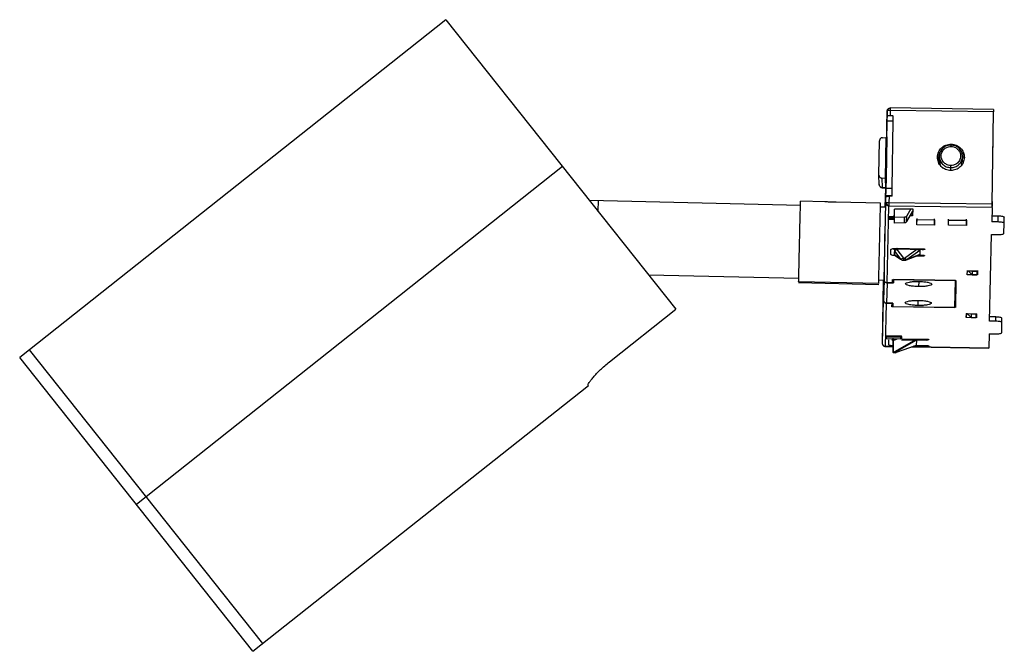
# Paper-space layout '_Superior' of a CAD drawing. Header units: millimetres. Extents: x -288 to -131, y -86 to 15.
import ezdxf

# ---------------------------------------------------------------- set-up
doc = ezdxf.new("R2010")
doc.units = ezdxf.units.MM

psp = doc.layouts.new('_Superior')

# ---------------------------------------------------------------- linework, layer by layer
at = {"color": 7, "linetype": 'Continuous', "lineweight": 25}
for p, q in [((-220.15, 14.61), (-288.3, -39.47)), ((-220.15, 14.61), (-183.4, -31.71)), ((-149.12, 0.08), (-149.13, -0.79)), ((-132.62, -0.16), (-149.12, 0.08)), ((-132.61, 0.24), (-149.11, 0.48)), ((-149.11, 0.47), (-149.11, 0.48)), ((-149.62, -0.02), (-149.72, -4.23)), ((-149.63, -1), (-149.62, -0.02)), ((-148.63, -0.79), (-149.63, -0.78)), ((-149.63, -0.8), (-149.63, -1)), ((-132.83, -14.87), (-132.62, -0.16)), ((-149.79, -12.36), (-149.64, -1.58)), ((-149.64, -1.58), (-148.64, -1.59)), ((-148.79, -12.38), (-148.64, -1.59)), ((-150.38, -4.28), (-149.83, -4.23)), ((-149.83, -4.23), (-149.92, -10.8)), ((-149.83, -4.23), (-149.68, -4.23)), ((-149.68, -4.13), (-149.77, -10.8)), ((-150.92, -10.27), (-150.84, -4.77)), ((-140.95, -6.14), (-140.83, -6.14)), ((-132.7, -5.67), (-132.7, -5.87)), ((-141.28, -7.59), (-141.33, -7.85)), ((-141.27, -7.22), (-141.28, -7.72)), ((-137.58, -7.88), (-137.57, -7.3)), ((-137.32, -7.4), (-137.57, -7.39)), ((-201.5, -8.89), (-269.65, -62.97)), ((-139.45, -9.44), (-139.44, -9.08)), ((-137.73, -8.55), (-137.59, -7.88)), ((-137.43, -8.16), (-137.65, -8.16)), ((-137.61, -8), (-137.39, -8)), ((-150.88, -11.77), (-150.92, -10.27)), ((-149.92, -10.8), (-150.47, -10.75)), ((-150.47, -10.75), (-150.43, -12.26)), ((-149.77, -10.8), (-149.92, -10.8)), ((-149.92, -10.8), (-149.89, -12.32)), ((-149.77, -10.8), (-149.81, -12.4)), ((-139.29, -9.5), (-139.45, -9.49)), ((-149.89, -12.32), (-150.43, -12.26)), ((-150.43, -12.26), (-150.43, -12.26)), ((-150.43, -12.28), (-149.89, -12.34)), ((-149.9, -12.33), (-149.97, -15.42)), ((-149.89, -12.32), (-149.89, -12.32)), ((-149.84, -13.21), (-149.83, -12.34)), ((-149.82, -12.34), (-149.84, -13.21)), ((-149.81, -12.4), (-149.81, -12.4)), ((-149.79, -12.36), (-148.79, -12.38)), ((-149.83, -14.72), (-149.81, -13.74)), ((-149.81, -13.74), (-149.81, -13.54)), ((-149.81, -13.54), (-148.81, -13.55)), ((-149.31, -13.65), (-149.33, -14.63)), ((-148.81, -13.65), (-149.31, -13.65)), ((-148.81, -13.65), (-148.81, -13.55)), ((-163.47, -15.11), (-197.19, -14.33)), ((-195.84, -14.36), (-195.88, -15.98)), ((-159.56, -14.55), (-163.46, -14.46)), ((-150.66, -14.76), (-157.76, -14.59)), ((-149.96, -15.42), (-150.68, -15.41)), ((-150.11, -27), (-149.83, -14.72)), ((-149.62, -27.5), (-149.33, -15.21)), ((-149.33, -14.63), (-132.83, -14.87)), ((-132.84, -15.45), (-149.33, -15.21)), ((-148.44, -17.03), (-148.46, -15.73)), ((-148.44, -15.64), (-145.53, -15.68)), ((-145.85, -15.68), (-146.48, -16.8)), ((-145.53, -15.68), (-145.56, -16.8)), ((-132.84, -15.45), (-132.89, -17.75)), ((-132.82, -14.5), (-132.84, -15.3)), ((-149.38, -17.27), (-149.37, -16.98)), ((-149.38, -17.18), (-149.38, -17.27)), ((-149.38, -17.27), (-149.28, -17.37)), ((-149.37, -16.88), (-148.48, -16.89)), ((-149.37, -16.98), (-149.37, -16.88)), ((-149.28, -17.08), (-149.37, -16.98)), ((-149.28, -17.08), (-148.47, -17.09)), ((-149.28, -17.37), (-149.28, -17.08)), ((-148.46, -17.93), (-148.48, -16.67)), ((-148.46, -17.93), (-148.44, -17.03)), ((-146.82, -17), (-148.44, -17.03)), ((-146.84, -17.91), (-146.82, -17)), ((-145.56, -16.05), (-146.5, -17.71)), ((-146.5, -17.71), (-146.48, -16.8)), ((-145.56, -16.8), (-145.98, -16.79)), ((-145.56, -16.8), (-145.56, -16.05)), ((-144.87, -18.21), (-144.83, -17.23)), ((-142.04, -18.25), (-142.04, -17.27)), ((-139.82, -18.29), (-139.78, -17.3)), ((-132.88, -16.77), (-131.86, -16.78)), ((-131.87, -17.76), (-131.86, -16.78)), ((-130.89, -17.98), (-130.88, -17)), ((-148.51, -17.39), (-149.28, -17.37)), ((-146.84, -17.91), (-148.46, -17.93)), ((-144.87, -18.21), (-144.85, -17.38)), ((-142.04, -18.25), (-144.87, -18.21)), ((-144.85, -17.38), (-142.02, -17.42)), ((-142.02, -17.42), (-142.04, -18.25)), ((-139.82, -18.29), (-139.8, -17.45)), ((-136.94, -18.33), (-139.82, -18.29)), ((-139.8, -17.45), (-136.92, -17.49)), ((-136.94, -18.33), (-136.94, -17.34)), ((-136.92, -17.49), (-136.94, -18.33)), ((-131.87, -17.76), (-132.89, -17.75)), ((-130.93, -19.59), (-130.89, -17.98)), ((-150.01, -19.76), (-150.11, -27)), ((-133.26, -33.63), (-132.94, -19.76)), ((-132.94, -19.76), (-131.94, -19.78)), ((-148.41, -23.05), (-148.4, -21.93)), ((-148.39, -22), (-148.4, -22.38)), ((-147.99, -21.98), (-143.99, -22.04)), ((-147.89, -22.14), (-147.89, -21.99)), ((-149.01, -22.96), (-149, -22.17)), ((-148.6, -22.14), (-148.4, -22.17)), ((-148.42, -23.05), (-147.48, -23.72)), ((-148.4, -22.51), (-148.41, -23.03)), ((-148.41, -23.03), (-148.41, -23.05)), ((-147.59, -23.62), (-148.41, -23.03)), ((-148.4, -22.38), (-148.4, -22.51)), ((-148.4, -22.51), (-147.59, -23.57)), ((-148.09, -22.18), (-147.02, -23.58)), ((-143.99, -22.2), (-147.89, -22.14)), ((-147.02, -23.58), (-146.82, -23.59)), ((-144.85, -22.19), (-146.82, -23.59)), ((-146.53, -23.82), (-144.45, -23.02)), ((-146.43, -23.71), (-144.4, -22.28)), ((-144.41, -22.99), (-146.43, -23.76)), ((-144.02, -23.23), (-144.96, -23.22)), ((-144.56, -23.06), (-144.01, -23.07)), ((-144.4, -22.28), (-144.41, -22.99)), ((-144.02, -23.07), (-144.02, -23.23)), ((-143.99, -22.04), (-143.99, -22.2)), ((-147.48, -23.72), (-147.59, -23.62)), ((-147.03, -23.89), (-146.82, -23.89)), ((-146.43, -23.76), (-146.51, -23.81)), ((-163.75, -26.81), (-187.73, -26.25)), ((-136.8, -26.22), (-136.78, -25.53)), ((-136.8, -26.22), (-136.78, -25.58)), ((-135.17, -26.24), (-136.8, -26.22)), ((-136.78, -25.58), (-135.16, -25.6)), ((-136.68, -25.56), (-136.04, -26.21)), ((-136.02, -25.62), (-136.04, -26.21)), ((-136.04, -26.21), (-135.29, -26.22)), ((-136.02, -25.62), (-135.27, -25.63)), ((-135.27, -25.63), (-135.29, -26.22)), ((-135.18, -25.55), (-135.17, -26.24)), ((-135.16, -25.6), (-135.17, -26.24)), ((-150.96, -27.62), (-163.76, -27.33)), ((-163.76, -27.46), (-150.96, -27.75)), ((-150.13, -27.12), (-150.95, -27.1)), ((-150.35, -37.2), (-150.2, -27.12)), ((-150.11, -27.01), (-150.19, -30.26)), ((-150.19, -30.26), (-150.14, -27.1)), ((-149.62, -27.51), (-149.69, -30.75)), ((-148.75, -27.51), (-149.62, -27.5)), ((-149.62, -27.51), (-148.62, -27.52)), ((-148.75, -27.51), (-148.74, -26.97)), ((-148.74, -26.97), (-138.61, -27.11)), ((-148.61, -26.99), (-148.62, -27.52)), ((-138.71, -27.13), (-148.61, -26.99)), ((-144.57, -27.28), (-144.58, -28.1)), ((-138.81, -31.45), (-138.71, -27.13)), ((-138.61, -27.11), (-138.71, -31.47)), ((-150.35, -37.2), (-150.19, -30.27)), ((-149.85, -37.7), (-149.69, -30.77)), ((-148.69, -30.77), (-149.69, -30.75)), ((-149.69, -30.77), (-148.83, -30.78)), ((-148.84, -31.32), (-148.83, -30.78)), ((-138.71, -31.47), (-148.84, -31.32)), ((-148.69, -30.77), (-148.71, -31.3)), ((-148.71, -31.3), (-138.81, -31.45)), ((-144.65, -31.13), (-144.64, -30.31)), ((-138.71, -31.47), (-138.69, -30.49)), ((-194, -40.13), (-183.4, -31.71)), ((-136.93, -32.37), (-136.96, -33.06)), ((-136.96, -33.06), (-136.94, -32.42)), ((-135.33, -33.08), (-136.96, -33.06)), ((-136.94, -32.42), (-135.32, -32.44)), ((-136.83, -32.39), (-136.19, -33.04)), ((-136.18, -32.45), (-136.19, -33.04)), ((-136.19, -33.04), (-135.44, -33.05)), ((-136.18, -32.45), (-135.43, -32.46)), ((-135.43, -32.46), (-135.44, -33.05)), ((-135.33, -33.08), (-135.33, -32.39)), ((-135.32, -32.44), (-135.33, -33.08)), ((-132.25, -32.96), (-133.25, -32.95)), ((-132.26, -33.65), (-132.25, -32.96)), ((-132.26, -33.65), (-133.26, -33.63)), ((-131.3, -35.48), (-131.26, -33.86)), ((-131.26, -33.86), (-131.25, -33.17)), ((-149.82, -36.07), (-149.81, -35.98)), ((-149.82, -36.07), (-149.72, -36.17)), ((-149.82, -36.37), (-149.82, -36.07)), ((-149.81, -35.98), (-147.31, -36.01)), ((-149.72, -36.17), (-147.42, -36.21)), ((-149.72, -36.47), (-149.72, -36.17)), ((-147.42, -36.21), (-147.32, -36.11)), ((-147.32, -36.11), (-147.31, -36.01)), ((-147.32, -36.11), (-147.32, -36.41)), ((-133.3, -35.65), (-133.36, -37.94)), ((-133.3, -35.65), (-132.3, -35.66)), ((-148.65, -37.71), (-149.85, -37.7)), ((-149.85, -37.7), (-149.85, -37.7)), ((-149.85, -37.71), (-148.65, -37.72)), ((-149.82, -36.27), (-149.82, -36.37)), ((-149.72, -36.47), (-149.82, -36.37)), ((-147.42, -36.5), (-149.72, -36.47)), ((-149.35, -37.41), (-149.33, -36.61)), ((-148.66, -38.63), (-148.63, -36.38)), ((-148.63, -36.85), (-148.66, -38.57)), ((-148.63, -36.44), (-148.63, -36.85)), ((-145.09, -36.64), (-148.46, -38.57)), ((-144.93, -36.67), (-148.28, -38.6)), ((-144.95, -37.51), (-148.17, -38.66)), ((-148.13, -36.43), (-148.13, -36.59)), ((-147.42, -36.5), (-147.42, -36.21)), ((-147.32, -36.41), (-147.42, -36.5)), ((-147.31, -36.6), (-143.33, -36.66)), ((-147.23, -36.45), (-143.33, -36.5)), ((-145.67, -37.77), (-133.36, -37.95)), ((-133.36, -37.94), (-145.64, -37.76)), ((-143.35, -37.69), (-145.37, -37.66)), ((-144.93, -36.67), (-144.95, -37.51)), ((-144.95, -37.51), (-143.35, -37.53)), ((-143.35, -37.69), (-143.35, -37.53)), ((-143.33, -36.66), (-143.33, -36.5)), ((-249.44, -85.23), (-286.73, -38.23)), ((-148.66, -38.57), (-148.46, -38.57)), ((-148.66, -38.63), (-148.66, -38.57)), ((-148.66, -38.63), (-148.66, -38.63)), ((-148.46, -38.63), (-148.66, -38.63)), ((-148.46, -38.57), (-148.33, -38.6)), ((-148.46, -38.57), (-148.46, -38.62)), ((-148.28, -38.6), (-148.46, -38.63)), ((-148.39, -38.61), (-148.46, -38.62)), ((-148.46, -38.62), (-148.46, -38.63)), ((-148.46, -38.63), (-148.46, -38.71)), ((-148.33, -38.6), (-148.39, -38.61)), ((-148.33, -38.6), (-148.28, -38.6)), ((-148.28, -38.6), (-148.28, -38.7)), ((-148.28, -38.7), (-148.17, -38.66)), ((-133.36, -37.94), (-133.36, -37.94)), ((-251.01, -86.47), (-288.3, -39.47)), ((-251.01, -86.47), (-197.38, -43.92)), ((-197.38, -43.92), (-197.43, -43.86))]:
    psp.add_line(p, q, dxfattribs=at)
psp.add_arc((-149.85, -37.21), 0.5, 208.845, 269.1285, dxfattribs=at)
for points in [[(-149.62, -0.02), (-149.61, 0.05), (-149.59, 0.18), (-149.48, 0.34), (-149.31, 0.45), (-149.18, 0.46), (-149.11, 0.47)], [(-149.57, 0.03), (-149.58, 0.02), (-149.61, 0.01), (-149.62, -0.01), (-149.62, -0.02)], [(-149.12, 0.08), (-149.16, 0.08), (-149.26, 0.08), (-149.38, 0.07), (-149.49, 0.05), (-149.54, 0.04), (-149.57, 0.03)], [(-149.11, 0.46), (-149.11, 0.44), (-149.11, 0.41), (-149.11, 0.32), (-149.11, 0.21), (-149.12, 0.12), (-149.12, 0.08)], [(-149.64, -1.58), (-149.64, -1.45), (-149.63, -1.2), (-149.63, -0.93), (-149.63, -0.76), (-149.63, -0.79), (-149.63, -0.8)], [(-141.57, -7.39), (-141.54, -7.11), (-141.46, -6.56), (-140.96, -5.87), (-140.24, -5.41), (-139.39, -5.26), (-138.55, -5.43), (-137.84, -5.91), (-137.36, -6.62), (-137.3, -7.17), (-137.27, -7.45)], [(-139.39, -5.45), (-139.64, -5.47), (-140.12, -5.52), (-140.74, -5.93), (-141.16, -6.52), (-141.32, -7.23), (-141.18, -7.95), (-140.78, -8.55), (-140.17, -8.98), (-139.69, -9.04), (-139.44, -9.08)], [(-139.44, -9.08), (-139.2, -9.05), (-138.72, -9), (-138.1, -8.59), (-137.68, -8), (-137.52, -7.29), (-137.65, -6.57), (-138.06, -5.97), (-138.67, -5.54), (-139.15, -5.48), (-139.39, -5.45)], [(-137.27, -7.45), (-137.31, -7.72), (-137.38, -8.27), (-137.89, -8.97), (-138.61, -9.43), (-139.45, -9.58), (-140.3, -9.4), (-141, -8.92), (-141.49, -8.22), (-141.54, -7.66), (-141.57, -7.39)], [(-150.43, -12.26), (-150.49, -12.25), (-150.61, -12.23), (-150.76, -12.11), (-150.86, -11.95), (-150.87, -11.83), (-150.88, -11.77)], [(-149.81, -13.54), (-149.81, -13.5), (-149.81, -13.42), (-149.8, -13.13), (-149.8, -12.76), (-149.79, -12.49), (-149.79, -12.36)], [(-148.81, -13.55), (-148.81, -13.51), (-148.81, -13.43), (-148.8, -13.14), (-148.8, -12.77), (-148.79, -12.51), (-148.79, -12.38)], [(-149.81, -13.74), (-149.81, -13.72), (-149.79, -13.7), (-149.67, -13.67), (-149.51, -13.65), (-149.38, -13.65), (-149.31, -13.65)], [(-149.83, -14.72), (-149.83, -14.71), (-149.82, -14.69), (-149.79, -14.68), (-149.77, -14.67)], [(-149.33, -15.21), (-149.4, -15.21), (-149.53, -15.19), (-149.69, -15.07), (-149.81, -14.91), (-149.82, -14.78), (-149.83, -14.72)], [(-149.77, -14.67), (-149.75, -14.67), (-149.7, -14.65), (-149.59, -14.64), (-149.46, -14.63), (-149.37, -14.63), (-149.33, -14.63)], [(-149.33, -14.63), (-149.33, -14.67), (-149.33, -14.76), (-149.33, -14.9), (-149.33, -15.02), (-149.33, -15.09), (-149.33, -15.12)], [(-149.33, -15.12), (-149.33, -15.14), (-149.33, -15.18), (-149.33, -15.2), (-149.33, -15.21)], [(-132.84, -15.45), (-132.84, -15.43), (-132.84, -15.39), (-132.83, -15.25), (-132.83, -15.06), (-132.83, -14.93), (-132.83, -14.87)], [(-146.48, -16.8), (-146.5, -16.83), (-146.54, -16.88), (-146.62, -16.95), (-146.72, -16.99), (-146.79, -17), (-146.82, -17)], [(-131.86, -16.78), (-131.73, -16.79), (-131.47, -16.8), (-131.15, -16.85), (-130.92, -16.92), (-130.89, -16.97), (-130.88, -17)], [(-146.5, -17.71), (-146.52, -17.74), (-146.56, -17.8), (-146.64, -17.86), (-146.74, -17.9), (-146.81, -17.91), (-146.84, -17.91)], [(-130.89, -17.98), (-130.91, -17.95), (-130.94, -17.9), (-131.16, -17.83), (-131.48, -17.78), (-131.74, -17.77), (-131.87, -17.76)], [(-150.01, -19.68), (-150.01, -19.68), (-150.01, -19.68), (-150.01, -19.69), (-150.01, -19.72), (-150.01, -19.75), (-150.01, -19.76)], [(-131.94, -19.78), (-131.8, -19.78), (-131.54, -19.77), (-131.21, -19.73), (-130.98, -19.67), (-130.95, -19.62), (-130.93, -19.59)], [(-149, -22.17), (-148.98, -22.14), (-148.95, -22.09), (-148.72, -22.03), (-148.38, -21.99), (-148.12, -21.99), (-147.99, -21.98)], [(-147.59, -23.57), (-147.55, -23.59), (-147.48, -23.63), (-147.34, -23.65), (-147.19, -23.64), (-147.08, -23.6), (-147.02, -23.58)], [(-146.82, -23.59), (-146.79, -23.61), (-146.71, -23.66), (-146.61, -23.7), (-146.51, -23.73), (-146.45, -23.72), (-146.43, -23.71)], [(-144.01, -23.07), (-143.96, -23.07), (-143.86, -23.08), (-143.73, -23.1), (-143.64, -23.13), (-143.61, -23.16), (-143.64, -23.19), (-143.73, -23.21), (-143.86, -23.23), (-143.97, -23.23), (-144.02, -23.23)], [(-143.99, -22.04), (-143.94, -22.04), (-143.83, -22.05), (-143.7, -22.07), (-143.61, -22.1), (-143.58, -22.13), (-143.61, -22.16), (-143.7, -22.18), (-143.84, -22.2), (-143.94, -22.2), (-143.99, -22.2)], [(-150.11, -27), (-150.1, -27.06), (-150.09, -27.19), (-149.98, -27.35), (-149.81, -27.47), (-149.68, -27.49), (-149.62, -27.5)], [(-144.58, -28.1), (-144.85, -28.09), (-145.4, -28.07), (-146.09, -27.97), (-146.55, -27.82), (-146.71, -27.66), (-146.54, -27.5), (-146.08, -27.37), (-145.38, -27.29), (-144.84, -27.28), (-144.56, -27.28)], [(-144.56, -27.28), (-144.29, -27.29), (-143.74, -27.31), (-143.05, -27.41), (-142.59, -27.56), (-142.43, -27.72), (-142.6, -27.88), (-143.07, -28.01), (-143.76, -28.1), (-144.31, -28.1), (-144.58, -28.1)], [(-150.19, -30.27), (-150.18, -30.33), (-150.17, -30.46), (-150.05, -30.63), (-149.89, -30.74), (-149.76, -30.76), (-149.69, -30.77)], [(-144.65, -31.13), (-144.92, -31.12), (-145.47, -31.1), (-146.16, -31), (-146.62, -30.85), (-146.78, -30.69), (-146.61, -30.53), (-146.15, -30.4), (-145.45, -30.31), (-144.91, -30.31), (-144.63, -30.31)], [(-144.63, -30.31), (-144.36, -30.32), (-143.81, -30.34), (-143.12, -30.44), (-142.66, -30.59), (-142.5, -30.75), (-142.67, -30.91), (-143.14, -31.04), (-143.83, -31.13), (-144.38, -31.13), (-144.65, -31.13)], [(-131.25, -33.17), (-131.27, -33.15), (-131.29, -33.1), (-131.52, -33.03), (-131.85, -32.98), (-132.12, -32.97), (-132.25, -32.96)], [(-131.26, -33.86), (-131.28, -33.83), (-131.3, -33.78), (-131.53, -33.71), (-131.86, -33.66), (-132.13, -33.65), (-132.26, -33.65)], [(-132.3, -35.66), (-132.17, -35.66), (-131.91, -35.66), (-131.58, -35.62), (-131.35, -35.55), (-131.31, -35.5), (-131.3, -35.48)], [(-150.3, -37.42), (-150.31, -37.38), (-150.34, -37.31), (-150.35, -37.24), (-150.35, -37.2)], [(-150.3, -37.42), (-150.27, -37.46), (-150.23, -37.54), (-150.12, -37.62), (-149.99, -37.68), (-149.9, -37.69), (-149.85, -37.7)], [(-143.35, -37.53), (-143.3, -37.53), (-143.19, -37.54), (-143.06, -37.56), (-142.97, -37.59), (-142.96, -37.61), (-142.95, -37.62)], [(-142.95, -37.62), (-142.96, -37.63), (-142.97, -37.65), (-143.06, -37.67), (-143.2, -37.69), (-143.3, -37.69), (-143.35, -37.69)], [(-143.33, -36.5), (-143.27, -36.51), (-143.17, -36.51), (-143.04, -36.53), (-142.94, -36.56), (-142.93, -36.58), (-142.93, -36.59)], [(-142.93, -36.59), (-142.93, -36.6), (-142.95, -36.62), (-143.04, -36.64), (-143.17, -36.66), (-143.28, -36.66), (-143.33, -36.66)], [(-148.46, -38.71), (-148.49, -38.71), (-148.55, -38.7), (-148.61, -38.68), (-148.66, -38.65), (-148.66, -38.64), (-148.66, -38.63)]]:
    psp.add_open_spline(points, degree=3, dxfattribs=at)
for points, knots in [([(-149.4, 0.32), (-149.44, 0.28), (-149.52, 0.19), (-149.55, 0.08), (-149.57, 0.03)], [0, 0, 0, 0, 0.494015, 1, 1, 1, 1]), ([(-149.11, 0.46), (-149.16, 0.45), (-149.27, 0.43), (-149.36, 0.36), (-149.4, 0.32)], [0, 0, 0, 0, 0.505981, 1, 1, 1, 1]), ([(-149.11, 0.48), (-149.11, 0.48), (-149.11, 0.48), (-149.11, 0.47), (-149.11, 0.46)], [0, 0, 0, 0, 0.122878, 1, 1, 1, 1]), ([(-132.61, 0.23), (-132.61, 0.23), (-132.61, 0.23), (-132.61, 0.16), (-132.62, 0.02), (-132.62, -0.1), (-132.62, -0.16)], [0, 0, 0, 0, 0.141029, 0.427352, 0.713676, 1, 1, 1, 1]), ([(-148.64, -1.59), (-148.64, -1.47), (-148.63, -1.22), (-148.63, -0.94), (-148.63, -0.8), (-148.63, -0.81), (-148.63, -0.81)], [0, 0, 0, 0, 0.286324, 0.572648, 0.858971, 1, 1, 1, 1]), ([(-150.38, -4.28), (-150.43, -4.29), (-150.56, -4.31), (-150.71, -4.43), (-150.82, -4.59), (-150.83, -4.71), (-150.84, -4.77)], [0, 0, 0, 0, 0.241626, 0.500598, 0.759201, 1, 1, 1, 1]), ([(-139.44, -8.72), (-139.59, -8.71), (-139.92, -8.68), (-140.32, -8.46), (-140.62, -8.18), (-140.81, -7.89), (-140.94, -7.55), (-140.98, -7.18), (-140.93, -6.81), (-140.79, -6.47), (-140.59, -6.19), (-140.28, -5.92), (-139.87, -5.72), (-139.54, -5.69), (-139.4, -5.68)], [0, 0, 0, 0, 0.090308, 0.204539, 0.274282, 0.343918, 0.422014, 0.5, 0.578096, 0.656082, 0.725824, 0.795461, 0.909692, 1, 1, 1, 1]), ([(-139.4, -5.68), (-139.25, -5.7), (-138.92, -5.73), (-138.51, -5.94), (-138.22, -6.22), (-138.02, -6.51), (-137.89, -6.85), (-137.85, -7.23), (-137.9, -7.6), (-138.04, -7.93), (-138.24, -8.22), (-138.55, -8.49), (-138.96, -8.69), (-139.29, -8.71), (-139.44, -8.72)], [0, 0, 0, 0, 0.090308, 0.204539, 0.274282, 0.343918, 0.422014, 0.5, 0.578096, 0.656082, 0.725824, 0.795461, 0.909692, 1, 1, 1, 1]), ([(-139.4, -5.68), (-139.4, -5.65), (-139.39, -5.59), (-139.39, -5.53), (-139.39, -5.49), (-139.39, -5.46), (-139.39, -5.44), (-139.39, -5.45), (-139.39, -5.45)], [0, 0, 0, 0, 0.239457, 0.368361, 0.5, 0.631639, 0.760543, 1, 1, 1, 1]), ([(-141.26, -6.58), (-141.31, -6.65), (-141.53, -6.93), (-141.56, -7.3), (-141.58, -7.58)], [0, 0, 0, 0, 0.225096, 1, 1, 1, 1]), ([(-140.69, -9.14), (-140.72, -9.12), (-140.89, -8.99), (-141.11, -8.67), (-141.29, -8.22), (-141.36, -7.76), (-141.3, -7.46), (-141.27, -7.33)], [0, 0, 0, 0, 0.062869, 0.309662, 0.556452, 0.79487, 1, 1, 1, 1]), ([(-141.28, -7.79), (-141.28, -7.8), (-141.33, -8.03), (-141.24, -8.27), (-141.15, -8.5)], [0, 0, 0, 0, 0.021483, 1, 1, 1, 1]), ([(-137.28, -7.65), (-137.29, -7.36), (-137.3, -7), (-137.51, -6.71), (-137.56, -6.64)], [0, 0, 0, 0, 0.780452, 1, 1, 1, 1]), ([(-139.44, -9.08), (-139.44, -9.06), (-139.44, -9.05), (-139.44, -9), (-139.44, -8.95), (-139.44, -8.89), (-139.44, -8.82), (-139.44, -8.76), (-139.44, -8.72)], [0, 0, 0, 0, 0.239457, 0.368361, 0.5, 0.631639, 0.760543, 1, 1, 1, 1]), ([(-150.92, -10.27), (-150.91, -10.33), (-150.9, -10.45), (-150.8, -10.6), (-150.65, -10.72), (-150.53, -10.74), (-150.47, -10.75)], [0, 0, 0, 0, 0.2407985, 0.4994023, 0.7583744, 1, 1, 1, 1]), ([(-150.88, -11.79), (-150.87, -11.85), (-150.86, -11.97), (-150.75, -12.13), (-150.61, -12.24), (-150.49, -12.27), (-150.43, -12.28)], [0, 0, 0, 0, 0.247649, 0.496956, 0.747913, 1, 1, 1, 1]), ([(-163.76, -27.33), (-163.75, -27.22), (-163.75, -27), (-163.74, -26.38), (-163.72, -25.57), (-163.69, -24.58), (-163.67, -23.44), (-163.64, -22.22), (-163.61, -20.94), (-163.58, -19.66), (-163.55, -18.44), (-163.53, -17.31), (-163.5, -16.32), (-163.48, -15.51), (-163.47, -14.91), (-163.46, -14.53), (-163.46, -14.48), (-163.46, -14.46)], [0, 0, 0, 0, 0.066733, 0.133465, 0.200198, 0.26693, 0.333663, 0.400395, 0.467128, 0.53386, 0.600593, 0.667325, 0.734058, 0.80079, 0.867523, 0.934255, 1, 1, 1, 1]), ([(-158.66, -14.58), (-158.77, -14.58), (-158.98, -14.57), (-159.29, -14.56), (-159.47, -14.55), (-159.56, -14.55)], [0, 0, 0, 0, 0.321825, 0.644791, 1, 1, 1, 1]), ([(-157.76, -14.59), (-157.85, -14.59), (-158.03, -14.59), (-158.35, -14.58), (-158.56, -14.58), (-158.66, -14.58)], [0, 0, 0, 0, 0.35411, 0.677622, 1, 1, 1, 1]), ([(-150.96, -27.62), (-150.96, -27.52), (-150.95, -27.3), (-150.94, -26.68), (-150.92, -25.87), (-150.9, -24.87), (-150.87, -23.74), (-150.84, -22.51), (-150.81, -21.23), (-150.78, -19.96), (-150.76, -18.73), (-150.73, -17.6), (-150.71, -16.62), (-150.69, -15.8), (-150.67, -15.21), (-150.66, -14.83), (-150.66, -14.78), (-150.66, -14.76)], [0, 0, 0, 0, 0.066733, 0.133465, 0.200198, 0.26693, 0.333663, 0.400395, 0.467128, 0.53386, 0.600593, 0.667325, 0.734058, 0.80079, 0.867523, 0.934255, 1, 1, 1, 1]), ([(-149.77, -14.67), (-149.76, -14.72), (-149.73, -14.82), (-149.66, -14.9), (-149.62, -14.95)], [0, 0, 0, 0, 0.505981, 1, 1, 1, 1]), ([(-149.62, -14.95), (-149.58, -14.98), (-149.49, -15.06), (-149.39, -15.1), (-149.33, -15.12)], [0, 0, 0, 0, 0.494015, 1, 1, 1, 1]), ([(-148.27, -23.16), (-148.31, -23.16), (-148.49, -23.15), (-148.74, -23.11), (-148.97, -23.04), (-149, -22.99), (-149.01, -22.96)], [0, 0, 0, 0, 0.101195, 0.400796, 0.700398, 1, 1, 1, 1]), ([(-148.4, -22.38), (-148.39, -22.36), (-148.39, -22.32), (-148.32, -22.27), (-148.22, -22.23), (-148.14, -22.19), (-148.09, -22.18)], [0, 0, 0, 0, 0.246269, 0.495577, 0.752325, 1, 1, 1, 1]), ([(-148.09, -22.18), (-148.06, -22.17), (-148, -22.15), (-147.93, -22.15), (-147.89, -22.14)], [0, 0, 0, 0, 0.508197, 1, 1, 1, 1]), ([(-147.59, -23.57), (-147.58, -23.59), (-147.56, -23.61), (-147.56, -23.62), (-147.55, -23.63), (-147.56, -23.63), (-147.56, -23.63), (-147.58, -23.62), (-147.59, -23.62)], [0, 0, 0, 0, 0.257753, 0.378401, 0.499843, 0.62024, 0.740489, 1, 1, 1, 1]), ([(-147.02, -23.58), (-147.01, -23.65), (-147, -23.78), (-146.99, -23.88), (-146.99, -23.88), (-147, -23.88)], [0, 0, 0, 0, 0.382443, 0.751676, 1, 1, 1, 1]), ([(-146.88, -23.88), (-146.88, -23.88), (-146.89, -23.88), (-146.88, -23.78), (-146.84, -23.65), (-146.82, -23.59)], [0, 0, 0, 0, 0.2477024, 0.6161836, 1, 1, 1, 1]), ([(-144.85, -22.19), (-144.79, -22.19), (-144.69, -22.19), (-144.58, -22.2), (-144.51, -22.21), (-144.46, -22.23), (-144.41, -22.25), (-144.4, -22.26), (-144.4, -22.28)], [0, 0, 0, 0, 0.283394, 0.406511, 0.523045, 0.634879, 0.747883, 1, 1, 1, 1]), ([(-144.41, -22.99), (-144.42, -23), (-144.42, -23.01), (-144.45, -23.02), (-144.46, -23.02)], [0, 0, 0, 0, 0.8584382, 1, 1, 1, 1]), ([(-147.48, -23.72), (-147.42, -23.76), (-147.33, -23.82), (-147.15, -23.88), (-147.05, -23.88), (-147, -23.89)], [0, 0, 0, 0, 0.419953, 0.682812, 1, 1, 1, 1]), ([(-146.88, -23.89), (-146.85, -23.89), (-146.8, -23.89), (-146.71, -23.87), (-146.61, -23.85), (-146.55, -23.83), (-146.53, -23.82)], [0, 0, 0, 0, 0.2653285, 0.5062493, 0.7446975, 1, 1, 1, 1]), ([(-146.43, -23.76), (-146.44, -23.76), (-146.47, -23.77), (-146.48, -23.77), (-146.49, -23.77), (-146.48, -23.76), (-146.47, -23.74), (-146.44, -23.73), (-146.43, -23.71)], [0, 0, 0, 0, 0.2722841, 0.3879694, 0.4997426, 0.6104186, 0.7256476, 1, 1, 1, 1]), ([(-149.62, -27.51), (-149.67, -27.5), (-149.78, -27.49), (-149.91, -27.42), (-150.01, -27.33), (-150.06, -27.24), (-150.1, -27.13), (-150.11, -27.05), (-150.11, -27.01)], [0, 0, 0, 0, 0.198613, 0.431003, 0.560477, 0.698473, 0.844982, 1, 1, 1, 1]), ([(-150.19, -30.26), (-150.18, -30.3), (-150.18, -30.37), (-150.14, -30.48), (-150.08, -30.57), (-149.99, -30.66), (-149.86, -30.74), (-149.75, -30.75), (-149.69, -30.75)], [0, 0, 0, 0, 0.1550178, 0.3015275, 0.4395226, 0.568997, 0.8013871, 1, 1, 1, 1]), ([(-148.65, -37.6), (-148.68, -37.6), (-148.84, -37.59), (-149.07, -37.55), (-149.3, -37.48), (-149.33, -37.43), (-149.35, -37.41)], [0, 0, 0, 0, 0.068837, 0.379224, 0.689612, 1, 1, 1, 1]), ([(-148.94, -36.59), (-148.85, -36.6), (-148.75, -36.62), (-148.64, -36.62), (-148.64, -36.62)], [0, 0, 0, 0, 0.944919, 1, 1, 1, 1]), ([(-148.13, -36.59), (-148.16, -36.59), (-148.23, -36.59), (-148.36, -36.61), (-148.49, -36.66), (-148.61, -36.75), (-148.63, -36.82), (-148.63, -36.85)], [0, 0, 0, 0, 0.124286, 0.245488, 0.499368, 0.744748, 1, 1, 1, 1]), ([(-145.09, -36.64), (-145.07, -36.64), (-145.03, -36.64), (-144.99, -36.64), (-144.97, -36.65), (-144.95, -36.65), (-144.93, -36.66), (-144.93, -36.67), (-144.93, -36.67)], [0, 0, 0, 0, 0.2566344, 0.3704034, 0.4816595, 0.5947046, 0.7157026, 1, 1, 1, 1]), ([(-148.28, -38.7), (-148.31, -38.71), (-148.37, -38.72), (-148.43, -38.72), (-148.46, -38.71)], [0, 0, 0, 0, 0.4813539, 1, 1, 1, 1]), ([(-197.43, -43.86), (-197.43, -43.82), (-197.44, -43.76), (-197.28, -43.48), (-197, -43.09), (-196.6, -42.6), (-196.08, -42.02), (-195.47, -41.4), (-194.77, -40.76), (-194.26, -40.34), (-194, -40.13)], [0, 0, 0, 0, 0.124824, 0.250005, 0.374572, 0.499832, 0.624433, 0.749477, 0.874426, 1, 1, 1, 1])]:
    psp.add_open_spline(points, degree=3, knots=knots, dxfattribs=at)

doc.saveas('drawing.dxf')
